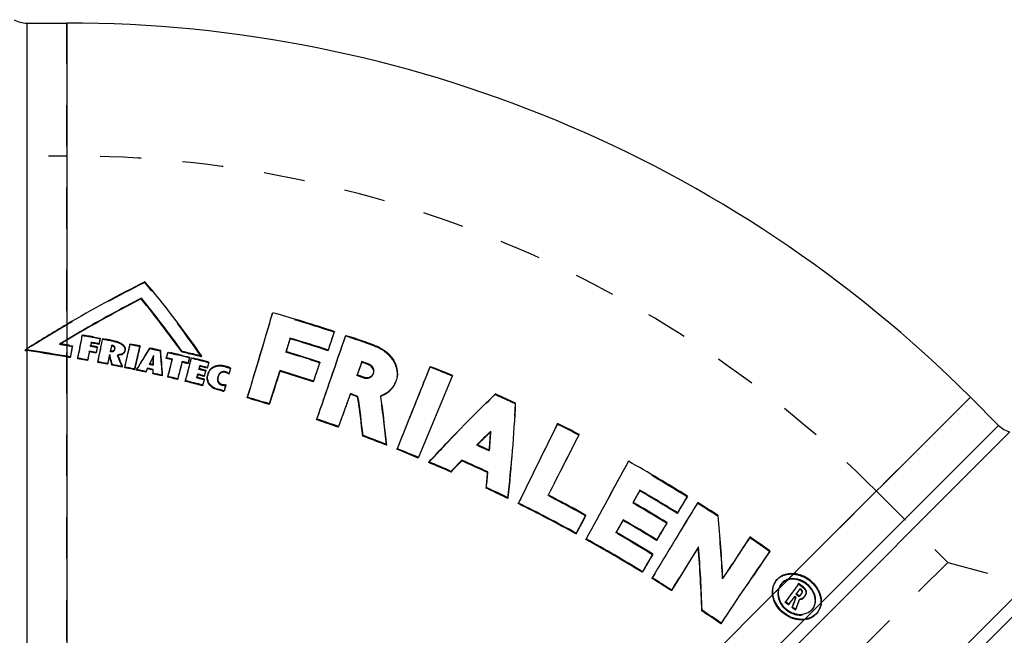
# Model space of a CAD drawing. Header units: millimetres. Extents: x 303 to 692, y 341 to 659.
# Tile 4 of 5: x 439 to 595, y 549 to 646. Entities that reach past the tile are written whole.
import ezdxf

# ---------------------------------------------------------------- set-up
doc = ezdxf.new("R2010")
doc.units = ezdxf.units.MM
doc.header["$LTSCALE"] = 65.185185
doc.linetypes.add('HIDDEN', pattern=[0.2, 0.1, -0.1])
doc.layers.add('KOERPER', color=7, linetype='CONTINUOUS')
doc.layers.add('KONST.EL_MIT_GEO', color=7, linetype='CONTINUOUS')

msp = doc.modelspace()

# ---------------------------------------------------------------- linework, layer by layer
at = {"layer": 'KOERPER', "color": 7, "linetype": 'Continuous'}
for p, q in [((440.25, 645.6), (446.56, 645.6)), ((589.4, 586.44), (593.86, 581.98))]:
    msp.add_line(p, q, dxfattribs=at)
at = {"layer": 'KOERPER', "color": 8, "linetype": 'HIDDEN'}
for p, q in [((446.56, 443.6), (446.56, 645.6)), ((430.62, 624.6), (446.56, 624.6)), ((446.56, 443.6), (589.4, 586.44)), ((574.55, 571.59), (585.82, 560.32))]:
    msp.add_line(p, q, dxfattribs=at)
at = {"layer": 'KOERPER', "color": 7, "linetype": 'Continuous'}
msp.add_arc((446.56, 443.6), 202, 45, 90, dxfattribs=at)
at = {"layer": 'KOERPER', "color": 8, "linetype": 'HIDDEN'}
msp.add_arc((446.56, 443.6), 181, 45, 90, dxfattribs=at)
at = {"layer": 'KONST.EL_MIT_GEO', "color": 7, "linetype": 'Continuous'}
for p, q in [((440.25, 645.6), (440.25, 594.11)), ((440.25, 645.6), (446.56, 645.6)), ((446.56, 645.6), (446.56, 595.52)), ((458.32, 601.99), (458.36, 602.09)), ((479.09, 599.7), (479.14, 599.8)), ((448.74, 596.81), (448.67, 596.77)), ((448.78, 596.76), (448.7, 596.71)), ((449.02, 596.17), (449.06, 596.28)), ((449.06, 596.28), (449.37, 596.22)), ((490.62, 596.12), (490.66, 596.22)), ((490.66, 596.22), (491.17, 596.05)), ((446.44, 594.72), (446.56, 594.71)), ((446.56, 595.45), (446.56, 592.92)), ((447.07, 594.62), (447.47, 594.55)), ((450.36, 594.65), (450.34, 594.59)), ((450.34, 594.59), (450.46, 594.57)), ((450.45, 595.12), (450.36, 594.65)), ((450.54, 594.99), (450.41, 595.02)), ((450.59, 595.09), (450.45, 595.12)), ((450.81, 594.94), (450.54, 594.99)), ((451.22, 594.87), (450.81, 594.94)), ((450.92, 595.95), (451.23, 595.89)), ((451.62, 594.79), (451.22, 594.87)), ((451.23, 595.89), (451.85, 595.78)), ((451.53, 594.92), (451.39, 594.95)), ((451.66, 594.9), (451.53, 594.92)), ((451.62, 594.79), (451.66, 594.9)), ((451.68, 594.99), (451.66, 594.9)), ((451.7, 595.09), (451.68, 594.99)), ((451.72, 595.19), (451.7, 595.09)), ((451.85, 595.78), (451.72, 595.19)), ((452.01, 594.49), (452.18, 595.3)), ((452.18, 595.3), (452.26, 595.7)), ((452.22, 595.6), (452.26, 595.7)), ((452.26, 595.7), (452.66, 595.63)), ((453.67, 594.65), (453.59, 594.26)), ((453.73, 594.64), (453.67, 594.65)), ((453.69, 594.54), (453.73, 594.64)), ((456.55, 594.76), (456.59, 594.86)), ((456.59, 594.86), (456.94, 594.79)), ((488.2, 594.88), (487.87, 593.89)), ((439.99, 593.84), (440.03, 593.95)), ((440.95, 593.81), (440.25, 593.91)), ((440.25, 593.8), (440.25, 443.6)), ((440.96, 593.7), (440.25, 593.8)), ((450.17, 593.73), (450.01, 592.96)), ((451.19, 593.43), (451.23, 593.53)), ((451.39, 594.3), (451.23, 593.53)), ((451.29, 594.42), (451.41, 594.4)), ((451.41, 594.4), (451.39, 594.3)), ((451.76, 593.27), (451.79, 593.42)), ((451.79, 593.42), (451.93, 594.09)), ((451.93, 594.09), (451.97, 594.28)), ((451.97, 594.28), (452.01, 594.49)), ((453.35, 593.17), (453.25, 592.7)), ((453.5, 593.88), (453.48, 593.78)), ((453.52, 593.97), (453.5, 593.88)), ((453.55, 594.07), (453.52, 593.97)), ((453.57, 594.17), (453.55, 594.07)), ((453.59, 594.26), (453.57, 594.17)), ((454.07, 594.35), (454.12, 594.45)), ((454.14, 594), (454.18, 594.1)), ((455.38, 593.25), (455.42, 593.35)), ((455.7, 593.61), (455.74, 593.71)), ((456.28, 593.48), (456.31, 593.59)), ((456.31, 593.59), (456.32, 593.65)), ((456.32, 593.65), (456.34, 593.73)), ((460.25, 592.9), (460.29, 593)), ((462.35, 592.64), (462.57, 593.56)), ((462.53, 593.46), (462.57, 593.56)), ((462.57, 593.56), (462.95, 593.48)), ((464.74, 593.59), (464.78, 593.69)), ((465.08, 593.51), (464.74, 593.59)), ((465.13, 593.61), (464.78, 593.69)), ((464.83, 593.04), (465.21, 592.95)), ((466.4, 593.19), (466.08, 593.26)), ((466.52, 593.27), (466.17, 593.35)), ((466.82, 593.08), (466.4, 593.19)), ((467.91, 592.92), (467.56, 593.01)), ((481.44, 594.38), (481.22, 593.67)), ((487.83, 593.79), (487.87, 593.89)), ((446.56, 592.81), (446.56, 443.6)), ((447.1, 592.72), (447.14, 592.82)), ((448.3, 592.51), (448.34, 592.61)), ((449.84, 592.24), (449.5, 592.3)), ((449.84, 592.24), (449.89, 592.34)), ((450.01, 592.96), (449.89, 592.34)), ((451.46, 591.94), (451.5, 592.04)), ((453, 591.64), (452.66, 591.71)), ((453, 591.64), (453.04, 591.75)), ((453.08, 591.9), (453.04, 591.75)), ((453.25, 592.7), (453.08, 591.9)), ((453.61, 591.86), (453.53, 592.2)), ((453.7, 591.51), (453.61, 591.86)), ((453.7, 591.51), (453.74, 591.61)), ((454.24, 591.4), (453.7, 591.51)), ((455.77, 591.2), (455.86, 591.61)), ((460.21, 591.6), (460.28, 591.58)), ((462.3, 592.54), (462.35, 592.64)), ((463.22, 592.33), (463.26, 592.43)), ((464.81, 592.07), (464.65, 591.46)), ((465.17, 591.87), (464.77, 591.97)), ((465.21, 592.95), (465.59, 592.85)), ((465.59, 592.85), (465.96, 592.76)), ((465.68, 591.74), (465.72, 591.85)), ((465.75, 591.95), (465.72, 591.85)), ((465.78, 592.05), (465.75, 591.95)), ((465.96, 592.76), (465.78, 592.05)), ((465.98, 591.48), (466.19, 592.28)), ((466.19, 592.28), (466.3, 592.68)), ((466.28, 592.63), (466.3, 592.68)), ((466.3, 592.68), (466.6, 592.61)), ((467.61, 591.42), (467.49, 590.96)), ((467.87, 592.82), (467.52, 592.91)), ((467.74, 591.39), (467.61, 591.42)), ((467.87, 592.82), (467.91, 592.92)), ((469.04, 591.99), (468.8, 591.12)), ((493.22, 592.07), (492.89, 591.15)), ((494.16, 591.62), (494.2, 591.72)), ((455.33, 591.18), (455.38, 591.28)), ((455.73, 591.1), (455.77, 591.2)), ((457.09, 590.81), (456.92, 590.85)), ((457.27, 590.78), (457.09, 590.81)), ((457.31, 590.88), (457.14, 590.92)), ((457.27, 590.78), (457.31, 590.88)), ((457.55, 590.72), (457.59, 590.82)), ((457.59, 590.82), (457.82, 591.2)), ((458.88, 590.43), (458.55, 590.5)), ((459.09, 590.49), (458.59, 590.6)), ((459.05, 590.39), (458.88, 590.43)), ((459.29, 590.91), (459.05, 590.39)), ((459.05, 590.39), (459.09, 590.49)), ((459.34, 591.01), (459.09, 590.49)), ((459.29, 590.91), (459.34, 591.01)), ((460.19, 590.14), (460.23, 590.24)), ((460.2, 590.71), (460.24, 590.81)), ((461.68, 589.8), (461.72, 589.9)), ((467.26, 590.1), (467.12, 589.6)), ((467.34, 589.97), (467.22, 590)), ((467.38, 590.08), (467.26, 590.1)), ((467.7, 591.29), (467.57, 591.32)), ((467.97, 591.22), (467.7, 591.29)), ((468.36, 591.12), (467.97, 591.22)), ((468.35, 589.93), (468.32, 589.83)), ((468.4, 590.12), (468.35, 589.93)), ((468.76, 591.02), (468.36, 591.12)), ((468.8, 591.12), (468.4, 591.22)), ((468.45, 590.31), (468.4, 590.12)), ((468.44, 590.72), (468.56, 590.69)), ((468.5, 590.5), (468.45, 590.31)), ((468.53, 590.59), (468.5, 590.5)), ((468.56, 590.69), (468.53, 590.59)), ((468.76, 591.02), (468.8, 591.12)), ((468.85, 590.02), (468.89, 590.12)), ((468.98, 590.37), (468.94, 590.27)), ((470.89, 590.27), (470.93, 590.37)), ((471.66, 590.34), (471.7, 590.44)), ((471.92, 590.24), (471.96, 590.34)), ((472.18, 590.08), (472.22, 590.18)), ((472.25, 590.26), (472.22, 590.18)), ((472.39, 590.76), (472.25, 590.26)), ((472.47, 591.05), (472.39, 590.76)), ((480.27, 590.65), (479.91, 589.49)), ((485.9, 589.99), (485.57, 588.98)), ((492.89, 591.15), (492.47, 589.98)), ((507.56, 589.87), (502.13, 576.82)), ((503.99, 591.21), (504.03, 591.31)), ((504.03, 591.31), (504.42, 591.15)), ((462.53, 589.6), (462.57, 589.7)), ((464.06, 589.24), (463.55, 589.36)), ((464.06, 589.24), (464.11, 589.34)), ((465.3, 588.94), (465.34, 589.04)), ((468, 588.26), (467.7, 588.33)), ((468, 588.26), (468.04, 588.36)), ((468.22, 588.99), (468.04, 588.36)), ((468.19, 589.33), (468.3, 589.3)), ((468.24, 589.09), (468.22, 588.99)), ((468.27, 589.2), (468.24, 589.09)), ((468.3, 589.3), (468.27, 589.2)), ((468.28, 589.73), (468.32, 589.83)), ((468.8, 589.11), (468.84, 589.21)), ((469.18, 588.34), (469.22, 588.44)), ((471.72, 588.43), (471.57, 587.92)), ((485.52, 588.88), (485.57, 588.98)), ((498.51, 588.73), (498.55, 588.83)), ((469.78, 587.83), (469.82, 587.93)), ((469.91, 587.76), (469.78, 587.83)), ((469.95, 587.86), (469.82, 587.93)), ((469.91, 587.76), (469.95, 587.86)), ((471.04, 587.45), (470.9, 587.49)), ((471.22, 587.52), (470.94, 587.59)), ((471.18, 587.42), (471.04, 587.45)), ((471.18, 587.42), (471.22, 587.52)), ((471.42, 587.41), (471.46, 587.51)), ((471.57, 587.92), (471.46, 587.51)), ((491.4, 586.99), (491.19, 586.42)), ((475.09, 586.32), (475.13, 586.42)), ((478.57, 585.28), (478.19, 585.4)), ((478.57, 585.28), (478.61, 585.38)), ((478.99, 586.57), (478.61, 585.38)), ((492.54, 586.47), (492.59, 586.57)), ((496.21, 586.65), (496.22, 586.55)), ((589.4, 586.44), (560.61, 557.65)), ((589.4, 586.44), (593.86, 581.98)), ((486.05, 582.88), (486.09, 582.98)), ((489.94, 582.96), (489.52, 581.79)), ((452.06, 437.35), (595.65, 580.94)), ((489.48, 581.69), (489.1, 581.82)), ((489.48, 581.69), (489.52, 581.79)), ((513.54, 580.98), (513.58, 581.08)), ((527.5, 580.44), (527.54, 580.55)), ((565.24, 553.36), (593.86, 581.98)), ((493.35, 580.28), (493.4, 580.38)), ((497.09, 578.85), (497.13, 578.95)), ((498.77, 578.19), (498.81, 578.29)), ((502.13, 576.82), (501.76, 576.97)), ((503.8, 576.12), (503.84, 576.22)), ((508.99, 576.38), (509.03, 576.48)), ((616.76, 575.28), (457.72, 416.24)), ((507.29, 574.6), (507.33, 574.7)), ((513.08, 574.51), (513.12, 574.61)), ((618.56, 574.25), (458.75, 414.44)), ((512.87, 572.06), (512.91, 572.16)), ((537.11, 571.63), (537.15, 571.73)), ((516.31, 570.41), (515.93, 570.59)), ((516.31, 570.41), (516.35, 570.51)), ((517.93, 569.61), (517.97, 569.71)), ((544.63, 570.69), (544.68, 570.79)), ((543.05, 568.06), (543.1, 568.17)), ((528.57, 567.7), (528.61, 567.8)), ((534.47, 566.96), (534.52, 567.06)), ((541.39, 566.5), (541.43, 566.61)), ((527.04, 564.84), (527.08, 564.94)), ((528.62, 563.96), (528.67, 564.06)), ((539.78, 563.8), (539.82, 563.9)), ((546.38, 562.69), (546.43, 562.79)), ((557.67, 562.03), (557.71, 562.14)), ((539.15, 561.53), (539.2, 561.63)), ((537.51, 558.75), (537.55, 558.85)), ((539.06, 557.79), (539.1, 557.89)), ((560.48, 557.52), (559.25, 556.28)), ((542.13, 555.84), (542.18, 555.94)), ((559.11, 556.15), (558.19, 555.23)), ((558.38, 556.89), (558.34, 556.78)), ((559.39, 556.73), (559.43, 556.84)), ((562.42, 556.07), (562.47, 556.17)), ((562.68, 555.88), (562.42, 556.07)), ((562.72, 555.98), (562.47, 556.17)), ((562.68, 555.88), (562.72, 555.98)), ((558.14, 555.18), (446.56, 443.6)), ((560.13, 553.96), (560.18, 554.07)), ((560.68, 553.69), (560.18, 554.07)), ((561.53, 554.83), (561.58, 554.94)), ((561.79, 554.64), (561.53, 554.83)), ((561.83, 554.75), (561.58, 554.94)), ((561.79, 554.64), (561.83, 554.75)), ((562.13, 555.16), (561.88, 555.35)), ((562.79, 555.48), (562.83, 555.59)), ((563, 554.69), (563.04, 554.8)), ((563.3, 555.1), (563.34, 555.2)), ((563.36, 555.22), (563.41, 555.33)), ((546.94, 552.67), (546.99, 552.77)), ((560.64, 553.59), (560.13, 553.96)), ((560.64, 553.59), (560.68, 553.69)), ((561.23, 553.15), (561.27, 553.25)), ((561.29, 553.11), (561.23, 553.15)), ((561.27, 553.25), (561.33, 553.42)), ((561.75, 552.76), (561.79, 552.87)), ((563.22, 551.33), (565.24, 553.36)), ((565.57, 552.95), (565.61, 553.06)), ((451.02, 439.14), (563.1, 551.22)), ((565.24, 552.39), (565.29, 552.49)), ((549.95, 550.6), (550, 550.7))]:
    msp.add_line(p, q, dxfattribs=at)
at = {"layer": 'KONST.EL_MIT_GEO', "color": 8, "linetype": 'HIDDEN'}
for p, q in [((430.62, 624.6), (446.56, 624.6)), ((458.88, 604.59), (458.92, 604.69)), ((488.81, 596.72), (488.86, 596.82)), ((445.45, 594.78), (445.49, 594.88)), ((445.53, 594.82), (445.45, 594.78)), ((445.59, 594.86), (445.53, 594.82)), ((447.43, 594.45), (447.47, 594.55)), ((450.41, 595.02), (450.3, 594.49)), ((450.3, 594.49), (450.34, 594.59)), ((450.41, 595.02), (450.45, 595.12)), ((451.8, 595.68), (451.62, 594.79)), ((451.8, 595.68), (451.85, 595.78)), ((451.95, 594.28), (452.05, 594.79)), ((452.05, 594.79), (452.14, 595.2)), ((452.14, 595.2), (452.22, 595.6)), ((453.63, 594.55), (453.44, 593.68)), ((453.63, 594.55), (453.67, 594.65)), ((453.69, 594.54), (453.63, 594.55)), ((454.02, 595.26), (454.06, 595.36)), ((455.39, 594.67), (455.44, 594.78)), ((458.11, 594.43), (458.15, 594.53)), ((481.84, 595.68), (481.88, 595.78)), ((495.21, 594.52), (495.26, 594.63)), ((440.25, 593.8), (440.25, 594.11)), ((450.13, 593.62), (450.17, 593.73)), ((451.36, 594.29), (451.19, 593.43)), ((451.36, 594.29), (451.41, 594.4)), ((451.71, 593.17), (451.74, 593.32)), ((451.74, 593.32), (451.77, 593.42)), ((451.77, 593.42), (451.88, 593.98)), ((451.88, 593.98), (451.95, 594.28)), ((453.31, 593.07), (453.35, 593.17)), ((453.35, 592.89), (453.31, 593.07)), ((453.44, 593.68), (453.48, 593.78)), ((453.93, 593.7), (453.97, 593.8)), ((454.11, 593.9), (454.15, 594)), ((454.6, 593.03), (454.64, 593.13)), ((455.74, 593.75), (455.78, 593.85)), ((456.28, 593.55), (456.32, 593.73)), ((459.62, 594.11), (459.66, 594.21)), ((461.37, 593.73), (461.41, 593.83)), ((462.3, 592.54), (462.53, 593.46)), ((481.18, 593.57), (481.22, 593.67)), ((455.73, 591.1), (455.82, 591.51)), ((455.82, 591.51), (455.91, 591.92)), ((459.62, 591.62), (459.66, 591.72)), ((459.67, 591.72), (459.62, 591.62)), ((460.23, 591.48), (460.24, 591.59)), ((460.23, 591.48), (460.28, 591.58)), ((464.77, 591.97), (464.81, 592.07)), ((465.92, 592.66), (465.68, 591.74)), ((465.92, 592.66), (465.96, 592.76)), ((466.04, 591.78), (466.15, 592.18)), ((466.15, 592.18), (466.25, 592.58)), ((466.25, 592.58), (466.28, 592.63)), ((467.57, 591.32), (467.61, 591.42)), ((468.99, 591.89), (468.76, 591.02)), ((468.99, 591.89), (469.04, 591.99)), ((486.53, 591.88), (486.57, 591.99)), ((493.18, 591.97), (493.22, 592.07)), ((467.22, 590), (467.08, 589.5)), ((467.22, 590), (467.26, 590.1)), ((467.57, 591.32), (467.45, 590.86)), ((467.45, 590.86), (467.49, 590.96)), ((468.51, 590.59), (468.28, 589.73)), ((468.51, 590.59), (468.56, 590.69)), ((469.83, 591.2), (469.87, 591.3)), ((470.56, 589.89), (470.51, 589.79)), ((471.55, 591.3), (471.59, 591.4)), ((472, 591.14), (472.05, 591.24)), ((472.43, 590.95), (472.18, 590.08)), ((472.43, 590.95), (472.47, 591.05)), ((480.23, 590.55), (480.27, 590.65)), ((492.43, 589.88), (492.47, 589.98)), ((495.02, 590.11), (495.06, 590.21)), ((467.08, 589.5), (467.12, 589.6)), ((468.26, 589.2), (468, 588.26)), ((468.26, 589.2), (468.3, 589.3)), ((470.44, 589.59), (470.48, 589.69)), ((470.47, 588.8), (470.51, 588.9)), ((471.06, 588.37), (471.1, 588.47)), ((471.37, 588.32), (471.41, 588.42)), ((471.68, 588.33), (471.42, 587.41)), ((471.68, 588.33), (471.72, 588.43)), ((493.4, 589.53), (493.44, 589.63)), ((491.36, 586.89), (491.4, 586.99)), ((514.27, 586.85), (514.31, 586.95)), ((496.17, 586.55), (496.21, 586.65)), ((517.47, 585.38), (517.51, 585.49)), ((524.1, 582.18), (524.15, 582.28)), ((511.39, 578.84), (511.43, 578.94)), ((511.46, 578.91), (511.39, 578.84)), ((513.35, 577.94), (513.35, 578.06)), ((513.35, 577.94), (513.39, 578.04)), ((535.32, 576.2), (535.36, 576.31)), ((574.55, 571.59), (585.82, 560.32)), ((522.63, 570.87), (522.67, 570.97)), ((522.68, 570.96), (522.63, 570.87)), ((536.03, 569.71), (536.07, 569.81)), ((536.08, 569.81), (536.03, 569.71)), ((544.63, 570.69), (544.46, 570.4)), ((546.25, 569.67), (546.3, 569.78)), ((528.57, 567.7), (528.4, 567.38)), ((549.48, 567.6), (549.52, 567.71)), ((533.36, 564.99), (533.41, 565.09)), ((533.42, 565.08), (533.36, 564.99)), ((541.39, 566.5), (541.21, 566.21)), ((554.52, 564.23), (554.56, 564.33)), ((585.82, 560.32), (472.68, 447.18)), ((539.15, 561.53), (538.97, 561.22)), ((585.82, 560.32), (607.26, 554.57)), ((550.22, 557.72), (550.27, 557.82)), ((558.62, 557.3), (558.66, 557.4)), ((563.72, 557.6), (563.77, 557.71)), ((564, 557.4), (564.05, 557.5)), ((559.25, 556.28), (559.11, 556.15)), ((559.15, 556.3), (559.2, 556.4)), ((562.21, 556.86), (562.25, 556.96)), ((562.98, 556.29), (562.21, 556.86)), ((562.98, 556.29), (563.02, 556.39)), ((561.6, 554.15), (561.79, 554.64)), ((561.83, 555.25), (561.88, 555.35)), ((562.09, 555.06), (561.83, 555.25)), ((562.09, 555.06), (562.13, 555.16)), ((562.37, 554.42), (562.41, 554.53)), ((562.49, 555.07), (562.53, 555.18)), ((561.23, 553.15), (561.29, 553.32)), ((565.24, 553.36), (563.1, 551.22)), ((564.47, 552.94), (564.52, 553.05)), ((564.72, 553.37), (564.76, 553.47))]:
    msp.add_line(p, q, dxfattribs=at)
at = {"layer": 'KONST.EL_MIT_GEO', "color": 7, "linetype": 'Continuous'}
for centre, radius, start, end in [((440.25, 649.6), 4, 240, 270), ((552.75, 418.18), 208.78, 116.705, 120.5706), ((339.86, 504.46), 155.64, 34.9072, 40.0918), ((553.54, 417.26), 207.9, 117.2464, 120.2703), ((553.38, 417.34), 207.68, 117.2409, 120.2433), ((336.5, 502.26), 157.44, 35.4564, 39.3044), ((336.31, 502.23), 157.7, 35.4479, 39.2899), ((-1497.22, 1183.42), 2060.71, 343.15679, 343.54507), ((-1504.71, 1185.82), 2068.59, 343.15619, 343.54307), ((408.23, 351.15), 258.56, 71.8312, 74.0839), ((569.18, 390.26), 241.18, 120.5595, 122.3044), ((556.71, 411.72), 214.28, 120.2779, 120.9319), ((556.55, 411.79), 214.08, 120.2511, 120.9162), ((-622.76, 804.94), 1091.94, 348.7875, 348.98339), ((406.08, 347.08), 252.88, 79.7871, 80.1434), ((-2825.42, 1732.61), 3505.39, 340.85313, 341.08205), ((-2837.79, 1737.04), 3518.54, 340.85282, 341.08093), ((571.34, 387.29), 242.76, 121.0624, 121.2258), ((389.06, 245.66), 353.75, 80.6647, 80.8206), ((571.22, 387.29), 242.63, 121.0519, 121.1827), ((571.37, 387.04), 242.92, 120.9156, 121.0519), ((571.51, 387.02), 243.07, 120.9314, 121.0624), ((405.63, 346.22), 251.83, 80.5287, 80.6451), ((405.69, 346.1), 252.47, 79.5944, 79.7848), ((405.83, 346.42), 252.67, 79.61, 79.7964), ((406.02, 346.74), 253.22, 79.0622, 79.3852), ((405.93, 346.32), 253.65, 78.1195, 78.3996), ((407.37, 349.05), 257.63, 71.8007, 73.1978), ((407.37, 349.04), 257.75, 71.7989, 73.1955), ((408.12, 350.82), 258.91, 70.3339, 71.2902), ((442, 605.58), 11.91, 260.2647, 261.5531), ((425.77, 616.98), 27.09, 301.7717, 302.4303), ((441.87, 604.78), 10.99, 260.383, 261.533), ((388.82, 247.28), 350.43, 80.5165, 81.4453), ((388.79, 247.18), 350.42, 80.5112, 81.4394), ((405.46, 345.6), 252.01, 79.6554, 79.7912), ((405.46, 345.57), 252.15, 79.5424, 79.7868), ((274.25, 547.58), 184.81, 13.9483, 14.2802), ((302.88, 531.84), 163.67, 21.7595, 21.9912), ((454.69, 594.43), 1.37, 289.9817, 293.5855), ((454.86, 594.25), 1.06, 297.574, 302.0304), ((454.89, 594.03), 0.925, 302.0537, 306.615), ((454.93, 594.14), 0.925, 302.0563, 306.6178), ((454.93, 593.98), 0.861, 306.6101, 311.3735), ((777.49, 397.87), 373.59, 148.2947, 148.6995), ((405.87, 346.04), 253.94, 77.3668, 77.7711), ((979.65, 338.79), 578.24, 153.91926, 154.06103), ((154.12, 595.59), 306.19, 359.2504, 359.5164), ((222.58, 573.15), 239.72, 4.0069, 4.9477), ((405.82, 345.79), 254.19, 76.8369, 77.0112), ((405.8, 345.71), 254.28, 76.5753, 76.8369), ((405.93, 345.99), 254.48, 76.3281, 76.5596), ((405.94, 345.99), 254.59, 76.3147, 76.5564), ((405.91, 345.88), 254.71, 75.9924, 76.2342), ((405.9, 345.86), 254.62, 75.9954, 76.1567), ((334.14, 500.3), 162.7, 34.6998, 34.9558), ((406.77, 347.61), 257.07, 71.915, 73.1654), ((405.17, 345.13), 251.22, 80.3825, 80.5154), ((405.16, 345.14), 251.1, 80.387, 80.5102), ((405.12, 344.9), 251.35, 79.8302, 80.109), ((405.12, 344.87), 251.48, 79.7464, 80.1047), ((405.05, 344.54), 251.72, 79.0988, 79.3775), ((405.06, 344.51), 251.85, 79.0153, 79.3736), ((274.56, 547.55), 184.45, 14.0099, 14.2316), ((272.57, 547.16), 186.55, 13.7836, 13.9485), ((405.01, 344.26), 252.1, 78.4751, 78.8538), ((301.5, 531.29), 165.15, 21.2986, 21.7592), ((784.26, 393.76), 381.5, 148.6986, 148.8322), ((405.24, 344.54), 253.1, 77.4561, 77.5822), ((405.57, 345.22), 253.74, 76.8679, 77.0804), ((405.57, 345.23), 253.85, 76.8647, 77.0771), ((405.52, 345.01), 254.07, 76.2939, 76.506), ((405.51, 344.99), 253.99, 76.2969, 76.4148), ((405.74, 345.46), 254.53, 75.883, 76.1656), ((405.71, 345.36), 254.63, 75.6003, 75.883), ((407.26, 348.74), 257.96, 70.3138, 70.5453), ((407.26, 348.74), 258.06, 70.3127, 70.544), ((405, 344.23), 252.03, 78.4787, 78.7313), ((404.96, 344.07), 252.2, 78.1096, 78.3875), ((404.97, 344.06), 252.31, 78.0665, 78.384), ((404.92, 343.88), 252.38, 77.7325, 77.9645), ((404.93, 343.89), 252.48, 77.7292, 77.9612), ((405.03, 344.07), 252.74, 77.3917, 77.6025), ((405.04, 344.07), 252.84, 77.3885, 77.5993), ((404.87, 343.62), 252.65, 77.1591, 77.3516), ((404.86, 343.6), 252.78, 77.002, 77.3485), ((404.85, 343.55), 252.73, 77.005, 77.1591), ((405.11, 343.93), 253.89, 75.5843, 75.8045), ((405.35, 344.5), 254.17, 75.6286, 75.8493), ((405.48, 344.8), 254.33, 75.6749, 75.8281), ((471.13, 589.48), 2.32, 169.3095, 171.9104), ((471.33, 589.44), 2.53, 166.8767, 169.3086), ((471.57, 589.38), 2.78, 164.6178, 166.8761), ((470.76, 589.64), 1.92, 154.405, 157.5193), ((470.64, 589.7), 1.79, 148.7894, 154.4287), ((470.56, 589.74), 1.7, 142.9731, 148.752), ((470.54, 589.76), 1.68, 137.1739, 142.971), ((472.13, 589.24), 1.7, 157.5605, 161.4642), ((471.04, 588.44), 2, 55.1065, 63.8456), ((471.08, 588.54), 2, 55.1012, 63.8414), ((470.31, 586.88), 4.69, 67.026, 68.3257), ((470.4, 587.08), 4.47, 62.4193, 67.0616), ((405.91, 345.55), 256.02, 71.8834, 73.125), ((405.92, 345.56), 256.11, 71.8819, 73.123), ((406.66, 347.29), 257.41, 70.2978, 70.5279), ((408.05, 350.63), 259.11, 67.4174, 68.1654), ((404.81, 343.38), 252.9, 76.5684, 76.8061), ((404.81, 343.37), 253.02, 76.4467, 76.8032), ((404.73, 343.06), 253.23, 75.6014, 76.162), ((404.74, 343.06), 253.33, 75.5288, 76.1594), ((404.98, 343.61), 253.72, 75.5726, 75.8218), ((471.65, 589.29), 1.22, 174.2447, 178.5084), ((472.42, 589.15), 2.01, 161.4523, 164.3405), ((471.54, 589.75), 1.34, 273.5548, 277.889), ((493.97, 591.11), 1.56, 250.3599, 264.8898), ((404.64, 342.72), 253.58, 74.8543, 75.0848), ((404.65, 342.74), 253.66, 74.8522, 75.0825), ((471.33, 590.42), 3.01, 267.0558, 271.6012), ((471.37, 590.52), 3.01, 267.0552, 271.6012), ((405.8, 345.2), 256.39, 70.2241, 70.5062), ((405.8, 345.22), 256.48, 70.2232, 70.5052), ((408.09, 350.7), 259.03, 65.0106, 65.789), ((404.51, 342.25), 254.07, 73.1429, 73.8704), ((404.52, 342.26), 254.17, 73.0503, 73.8685), ((284.37, 556.08), 210.38, 6.6041, 8.3045), ((284.11, 556.16), 210.69, 6.6017, 8.2998), ((288.85, 557.97), 209.33, 5.9904, 7.8472), ((244.84, 599.18), 273.02, 353.9728, 357.1257), ((404.32, 341.64), 254.71, 70.5575, 71.2822), ((404.33, 341.67), 254.79, 70.466, 71.2812), ((3516.41, -894.9), 3337.02, 153.72603, 153.96651), ((408.22, 350.98), 258.72, 62.5363, 63.38), ((689.96, 402.21), 251.2, 134.597, 135.2904), ((240.31, 597.28), 273.76, 355.9707, 356.6084), ((243.08, 596.99), 270.94, 356.257, 356.6135), ((2811.82, -586.26), 2565.03, 152.94208, 153.18208), ((596.69, 584.81), 4, 225, 255), ((404.24, 341.42), 254.94, 68.9405, 69.5395), ((404.25, 341.44), 255.03, 68.6407, 69.5389), ((404.22, 341.39), 254.98, 68.6411, 68.9406), ((279.53, 556.94), 218.71, 5.7772, 6.0061), ((404.21, 341.35), 255.02, 67.5106, 68.234), ((404.22, 341.38), 255.09, 67.4202, 68.2338), ((405.77, 345.12), 256.58, 65.4155, 65.6821), ((405.78, 345.14), 256.56, 65.2022, 65.4155), ((404.22, 341.36), 255, 66.1573, 67.0132), ((404.23, 341.4), 255.07, 66.1577, 67.0133), ((704.1, 388.22), 271.06, 136.0381, 136.5575), ((704.43, 388.06), 271.45, 136.0406, 136.5593), ((404.89, 342.98), 255.56, 64.9529, 65.9614), ((404.9, 343.01), 255.64, 64.9537, 65.9619), ((2251.95, -370.07), 1960.17, 151.13144, 151.53952), ((408.62, 351.71), 257.89, 58.1588, 60.5639), ((219.21, 598.77), 294.87, 354.8035, 355.2819), ((218.88, 598.91), 295.24, 354.802, 355.2799), ((404.31, 341.58), 254.76, 64.0175, 64.7794), ((404.33, 341.62), 254.83, 63.9232, 64.7801), ((407.87, 349.82), 256.72, 58.2245, 59.7712), ((407.86, 349.81), 256.84, 58.2285, 59.7745), ((404.52, 341.99), 254.41, 61.2008, 63.5158), ((405.37, 344.06), 255.43, 62.4942, 62.6622), ((405.45, 344.22), 255.25, 61.152, 62.4944), ((407.17, 348.2), 256.37, 59.6597, 59.8151), ((1712.32, -144.76), 1367.54, 148.50006, 149.08216), ((1599.53, -66.14), 1232.23, 148.87614, 149.01866), ((409, 352.32), 257.18, 56.8791, 57.7323), ((404.51, 341.97), 254.33, 61.199, 63.5147), ((407.27, 348.39), 256.16, 58.4174, 59.6598), ((406.43, 346.35), 255.08, 58.4816, 59.8698), ((406.43, 346.35), 255.18, 58.485, 59.8726), ((1767.79, -163.23), 1427.1, 149.24222, 149.36869), ((340.34, 546.96), 210.2, 2.9614, 5.6647), ((405.75, 344.75), 254.65, 59.744, 59.9129), ((404.94, 342.74), 253.44, 58.4609, 60.7893), ((404.94, 342.76), 253.53, 58.4636, 60.7912), ((405.88, 344.97), 254.39, 58.3944, 59.7442), ((1399.03, 3.44), 1013.77, 146.40781, 146.84882), ((409.5, 353.07), 256.27, 54.6672, 55.5261), ((1629.52, -114.81), 1277.57, 147.97398, 148.33534), ((1633.8, -117.3), 1282.54, 147.9766, 148.33663), ((324.08, 545.25), 222.99, 1.9051, 4.4841), ((323.9, 545.36), 223.21, 1.9029, 4.4797), ((1349.76, 19.64), 960.03, 145.59174, 146.41509), ((1883.29, -235.52), 1562.7, 149.32894, 149.44738), ((81.75, -167.18), 857.16, 57.51299, 57.75645), ((81.04, -168.35), 858.62, 57.51631, 57.75936), ((560.94, 555.83), 2.77, 150.4515, 157.5285), ((560.82, 555.89), 2.63, 145.0843, 150.4338), ((561.12, 554.75), 3.85, 83.8767, 85.3003), ((561.12, 553.88), 3.79, 67.046, 73.9788), ((561.14, 553.91), 3.86, 66.2032, 69.5592), ((560.85, 553.55), 5.08, 55.0257, 70.3063), ((561.08, 553.76), 3.91, 56.8119, 67.0564), ((561.12, 553.87), 3.91, 56.1081, 66.1895), ((560.73, 553.37), 5.3, 51.2505, 55.0175), ((561.44, 555.49), 2.43, 164.2406, 169.1622), ((561.39, 555.5), 2.37, 162.1529, 164.2222), ((561.37, 555.51), 2.35, 160.0632, 162.153), ((561.34, 555.52), 2.32, 157.5059, 160.0642), ((561.28, 555.54), 2.25, 144.9226, 157.5272), ((562.3, 555.44), 1.19, 40.8407, 53.1588), ((561.07, 553.74), 3.93, 53.8092, 56.8134), ((561.11, 553.85), 3.93, 42.7474, 56.1052), ((562.44, 555.53), 1.03, 21.8273, 28.5377), ((561.08, 553.76), 3.91, 46.5837, 53.8013), ((561.02, 553.71), 3.99, 40.0017, 46.5761), ((561.07, 553.81), 3.99, 39.5386, 42.7606), ((562.46, 555.37), 0.846, 266.6642, 278.2295), ((562.47, 555.33), 0.8, 278.2849, 283.4685), ((562.47, 555.1), 0.674, 296.7975, 303.3721), ((562.52, 555.19), 0.652, 299.7934, 309.9185), ((562.87, 555.55), 0.582, 323.9212, 330.4057), ((562.84, 555.56), 0.614, 330.4164, 337.4826), ((562.82, 555.57), 0.641, 337.47, 342.5874), ((80.85, -128.62), 825.47, 55.36893, 55.62242), ((80.05, -129.85), 827.04, 55.3732, 55.62621), ((562.63, 555.77), 3.69, 216.9319, 224.1729), ((562.66, 555.8), 3.73, 224.1565, 227.9767), ((562.67, 555.82), 3.75, 227.9805, 241.2957), ((562.63, 555.75), 3.67, 241.3318, 245.7405), ((562.82, 554.28), 2.1, 334.399, 337.5011), ((563.2, 554.05), 2.6, 323.2176, 327.2077), ((563.17, 554.07), 2.64, 327.2387, 337.4921), ((563.12, 554.09), 2.69, 337.5118, 345.9239), ((562.6, 555.67), 3.59, 245.7401, 249.4906), ((562.57, 555.59), 3.5, 249.4912, 253.9763)]:
    msp.add_arc(centre, radius, start, end, dxfattribs=at)
at = {"layer": 'KONST.EL_MIT_GEO', "color": 8, "linetype": 'HIDDEN'}
for centre, radius, start, end in [((552.59, 418.25), 208.57, 116.6985, 120.5541), ((339.86, 504.34), 155.61, 34.6543, 40.1069), ((408.24, 351.16), 258.44, 71.8332, 74.0869), ((569.04, 390.3), 241.01, 120.5429, 122.3003), ((-618.8, 804), 1087.85, 348.78948, 348.98606), ((406.07, 347.06), 252.79, 79.5777, 80.2195), ((408.13, 350.84), 258.78, 70.3352, 71.4115), ((389.04, 245.59), 353.71, 80.6403, 80.8227), ((405.62, 346.21), 251.74, 80.4402, 80.6402), ((406.02, 346.77), 253.08, 79.0665, 79.482), ((405.94, 346.35), 253.52, 78.1233, 78.4837), ((424.51, 618.91), 29.46, 301.697, 302.3036), ((405.69, 346.11), 252.35, 79.5715, 79.8165), ((454.34, 596.11), 3.09, 274.8653, 276.3473), ((302.2, 531.46), 164.36, 21.3046, 21.998), ((-818.18, 887.63), 1309.54, 346.89807, 347.0622), ((780.93, 395.63), 377.67, 148.2956, 148.8987), ((405.87, 346.04), 253.83, 77.3703, 77.7748), ((223.02, 573.07), 239.24, 4.0107, 4.9533), ((405.79, 345.7), 254.17, 76.3165, 77.1017), ((406.77, 347.61), 256.97, 71.9167, 73.1676), ((405.23, 344.53), 253, 77.4436, 77.5856), ((978.84, 339.06), 577.38, 153.91864, 154.04978), ((156.2, 595.45), 304.06, 359.3724, 359.5209), ((405.72, 345.42), 254.47, 75.6031, 76.2393), ((405.34, 344.48), 254.08, 75.6037, 75.8521), ((471.29, 589.34), 2.53, 166.8781, 169.3104), ((471.53, 589.28), 2.78, 164.6189, 166.8776), ((470.96, 589.44), 2.19, 159.735, 164.6817), ((470.81, 589.5), 2.02, 157.5128, 159.6961), ((471.9, 589.22), 1.5, 154.5564, 157.53), ((470.34, 586.94), 4.52, 62.4413, 68.3804), ((-1908.74, 1341.24), 2504.15, 342.42922, 342.5555), ((406.66, 347.28), 257.31, 70.2989, 70.529), ((408.05, 350.63), 259, 67.4174, 68.2592), ((404.97, 343.59), 253.63, 75.5499, 75.8245), ((495.23, 590.09), 3.55, 331.5447, 337.4948), ((408.09, 350.71), 258.91, 65.0095, 65.7883), ((494.49, 590.92), 4.68, 291.0307, 292.0092), ((288.48, 557.81), 209.67, 5.7591, 7.8771), ((245.23, 599.03), 272.58, 353.9738, 357.1312), ((3505.14, -889.54), 3324.53, 153.72485, 153.96618), ((408.22, 350.99), 258.6, 62.534, 63.3781), ((689.48, 402.53), 250.6, 134.5922, 135.2641), ((237.88, 597.33), 276.15, 355.9992, 356.2573), ((2800.34, -580.6), 2552.22, 152.94052, 153.17923), ((405.77, 345.11), 256.48, 65.2015, 65.6815), ((2245.31, -366.62), 1952.69, 151.12931, 151.53887), ((408.63, 351.73), 257.75, 58.1543, 60.5607), ((405.43, 344.18), 255.19, 61.1499, 62.6608), ((407.26, 348.37), 256.07, 58.4137, 59.8122), ((1707.63, -142.11), 1362.14, 148.49678, 149.08105), ((1605.98, -70.22), 1239.85, 148.88931, 149.01535), ((409.01, 352.35), 257.03, 56.8739, 57.7276), ((340.58, 546.86), 209.93, 2.9651, 5.6715), ((405.86, 344.93), 254.32, 58.3913, 59.9106), ((1395.2, 5.75), 1009.28, 146.40327, 146.84609), ((409.53, 353.11), 256.11, 54.6606, 55.5201), ((1346.19, 21.85), 955.8, 145.58669, 146.41343), ((560.68, 553.26), 5.3, 51.2476, 55.0127), ((561.3, 555.41), 2.33, 157.5137, 162.0206), ((561.27, 555.42), 2.29, 156.0073, 157.5053), ((561.22, 555.44), 2.24, 144.9002, 156.0254), ((562.53, 555.03), 0.58, 316.7581, 323.8919), ((562.83, 555.44), 0.582, 323.9155, 330.4081), ((562.8, 555.46), 0.613, 330.4187, 337.4825), ((562.42, 554.25), 2.47, 353.2264, 2.2679), ((562.74, 554.19), 2.13, 337.4976, 339.2622), ((563.16, 553.94), 2.6, 323.214, 327.3602), ((563.12, 553.96), 2.64, 327.3915, 337.4897)]:
    msp.add_arc(centre, radius, start, end, dxfattribs=at)
for centre, major_axis, ratio, start_param, end_param in [((532.47, 500.53), (55.92, 86.9), 0.067193, 0.909522, 0.952446), ((532.89, 500.11), (56.05, 86.77), 0.067877, 7.197711, 7.210016), ((532.89, 500.11), (56.05, 86.77), 0.067877, 7.216152, 7.233076), ((538.48, 494.52), (39.66, 103.17), 0.009004, -0.967509, -0.947876), ((533.3, 499.7), (56.19, 86.63), 0.068561, 0.916461, 0.922618), ((533.72, 499.28), (56.32, 86.5), 0.069246, 7.198516, 7.204677)]:
    msp.add_ellipse(centre, major_axis=major_axis, ratio=ratio, start_param=start_param, end_param=end_param, dxfattribs=at)
at = {"layer": 'KONST.EL_MIT_GEO', "color": 7, "linetype": 'Continuous'}
for centre, major_axis, ratio, start_param, end_param in [((532.47, 500.53), (56.09, 87.16), 0.067193, 7.193642, 7.236429), ((532.89, 500.11), (56.22, 87.02), 0.067877, 7.19863, 7.210895), ((405.78, 627.22), (476.32, -342), 0.06086, 7.561566, 7.563271), ((532.89, 500.11), (56.22, 87.02), 0.067877, 7.217011, 7.235295), ((538.48, 494.52), (39.78, 103.48), 0.009004, -0.968317, -0.948747), ((533.3, 499.7), (56.35, 86.89), 0.068561, 7.200559, 7.206696), ((533.72, 499.28), (56.49, 86.76), 0.069246, 7.199432, 7.205573), ((532.89, 500.11), (56.05, 86.77), 0.067877, 0.94989, 0.951309)]:
    msp.add_ellipse(centre, major_axis=major_axis, ratio=ratio, start_param=start_param, end_param=end_param, dxfattribs=at)
at = {"layer": 'KONST.EL_MIT_GEO', "color": 8, "linetype": 'HIDDEN'}
for points, knots in [([(488.81, 596.72), (488.73, 596.48), (488.41, 595.5), (488.08, 594.52), (487.83, 593.79)], [0, 0, 0, 0, 0.247676, 1, 1, 1, 1]), ([(455.39, 594.67), (455.53, 594.56), (455.75, 594.28), (455.77, 593.91), (455.74, 593.75)], [0, 0, 0, 0, 0.512576, 1, 1, 1, 1]), ([(495.21, 594.52), (495.84, 594.3), (497, 593.66), (498.3, 592.22), (498.91, 590.46), (498.73, 589.26), (498.51, 588.73)], [0, 0, 0, 0, 0.269986, 0.527673, 0.768839, 1, 1, 1, 1]), ([(469.83, 591.2), (470.09, 591.32), (470.68, 591.46), (471.26, 591.37), (471.55, 591.3)], [0, 0, 0, 0, 0.494101, 1, 1, 1, 1]), ([(468.94, 590.27), (469.02, 590.47), (469.26, 590.85), (469.63, 591.1), (469.83, 591.2)], [0, 0, 0, 0, 0.49008, 1, 1, 1, 1]), ([(493.4, 589.53), (493.71, 589.42), (494.38, 589.38), (494.91, 589.84), (495.02, 590.11)], [0, 0, 0, 0, 0.528064, 1, 1, 1, 1]), ([(470.44, 589.59), (470.39, 589.4), (470.35, 589.12), (470.44, 588.86), (470.47, 588.8)], [0, 0, 0, 0, 0.743766, 1, 1, 1, 1]), ([(470.47, 588.8), (470.55, 588.64), (470.76, 588.46), (471, 588.39), (471.06, 588.37)], [0, 0, 0, 0, 0.740024, 1, 1, 1, 1]), ([(498.35, 588.4), (498.24, 588.2), (497.72, 587.41), (496.9, 586.84), (496.24, 586.58)], [0, 0, 0, 0, 0.243344, 1, 1, 1, 1]), ([(491.36, 586.89), (491.2, 586.46), (490.58, 584.73), (489.95, 583), (489.48, 581.69)], [0, 0, 0, 0, 0.246985, 1, 1, 1, 1]), ([(503.8, 576.12), (504.67, 577.06), (508.08, 580.72), (511.6, 584.27), (514.27, 586.85)], [0, 0, 0, 0, 0.2576, 1, 1, 1, 1]), ([(558.62, 557.3), (558.91, 557.72), (559.8, 558.4), (560.89, 558.52), (561.43, 558.47)], [0, 0, 0, 0, 0.485885, 1, 1, 1, 1]), ([(561.43, 558.47), (561.63, 558.45), (562.44, 558.32), (563.21, 557.96), (563.72, 557.6)], [0, 0, 0, 0, 0.241109, 1, 1, 1, 1]), ([(564, 557.4), (564.55, 556.96), (565.44, 555.9), (565.8, 554.54), (565.77, 553.89)], [0, 0, 0, 0, 0.518996, 1, 1, 1, 1]), ([(558.14, 555.18), (558.12, 555.32), (558.09, 555.86), (558.19, 556.41), (558.34, 556.78)], [0, 0, 0, 0, 0.260334, 1, 1, 1, 1]), ([(559.09, 556.13), (558.88, 555.48), (559.02, 554.3), (559.86, 553.11), (561.02, 552.19), (562.5, 551.84), (563.8, 552.26), (564.29, 552.69), (564.47, 552.94)], [0, 0, 0, 0, 0.246227, 0.382456, 0.519364, 0.772476, 0.888606, 1, 1, 1, 1]), ([(562.98, 556.29), (563.14, 556.16), (563.41, 555.84), (563.44, 555.4), (563.36, 555.22)], [0, 0, 0, 0, 0.52987, 1, 1, 1, 1]), ([(562.09, 555.06), (562.15, 555.01), (562.29, 554.96), (562.45, 555.02), (562.49, 555.07)], [0, 0, 0, 0, 0.535646, 1, 1, 1, 1]), ([(565.77, 553.89), (565.77, 553.81), (565.74, 553.49), (565.66, 553.17), (565.57, 552.95)], [0, 0, 0, 0, 0.259268, 1, 1, 1, 1])]:
    msp.add_open_spline(points, degree=3, knots=knots, dxfattribs=at)
at = {"layer": 'KONST.EL_MIT_GEO', "color": 7, "linetype": 'Continuous'}
for points in [[(488.86, 596.82), (488.64, 596.17), (488.42, 595.52), (488.2, 594.88)], [(447.47, 594.55), (447.36, 593.98), (447.25, 593.4), (447.14, 592.82)], [(454.07, 594.35), (453.98, 594.46), (453.83, 594.51), (453.69, 594.54)], [(454.02, 594.54), (453.93, 594.59), (453.83, 594.62), (453.73, 594.64)], [(454.12, 594.45), (454.09, 594.48), (454.05, 594.51), (454.02, 594.54)], [(454.06, 595.36), (454.55, 595.27), (455.06, 595.1), (455.44, 594.78)], [(456.34, 593.73), (456.42, 594.1), (456.51, 594.48), (456.59, 594.86)], [(458.15, 594.53), (457.97, 593.73), (457.78, 592.92), (457.59, 592.11)], [(481.88, 595.78), (481.74, 595.31), (481.59, 594.85), (481.44, 594.38)], [(451.19, 593.43), (451.03, 593.46), (450.87, 593.49), (450.72, 593.52)], [(451.5, 592.04), (451.58, 592.45), (451.67, 592.86), (451.76, 593.27)], [(453.48, 593.78), (453.64, 593.75), (453.82, 593.73), (453.97, 593.8)], [(453.97, 593.8), (454.05, 593.84), (454.12, 593.91), (454.15, 594)], [(454.18, 594.35), (454.16, 594.38), (454.14, 594.42), (454.12, 594.45)], [(454.15, 594), (454.17, 594.03), (454.18, 594.07), (454.18, 594.1)], [(454.18, 594.1), (454.2, 594.18), (454.2, 594.27), (454.18, 594.35)], [(455.19, 593.24), (455.02, 593.18), (454.83, 593.15), (454.64, 593.13)], [(455.15, 593.14), (455, 593.09), (454.84, 593.06), (454.68, 593.04)], [(455.35, 593.31), (455.3, 593.28), (455.25, 593.26), (455.19, 593.24)], [(455.38, 593.25), (455.33, 593.22), (455.28, 593.2), (455.23, 593.17)], [(455.74, 593.71), (455.68, 593.59), (455.59, 593.47), (455.48, 593.39)], [(455.78, 593.85), (455.77, 593.8), (455.76, 593.76), (455.74, 593.71)], [(455.86, 591.61), (456, 592.23), (456.14, 592.86), (456.28, 593.48)], [(457.59, 592.11), (457.5, 591.7), (457.4, 591.29), (457.31, 590.88)], [(462.53, 589.6), (462.76, 590.51), (462.99, 591.42), (463.22, 592.33)], [(462.57, 589.7), (462.8, 590.61), (463.03, 591.52), (463.26, 592.43)], [(464.65, 591.46), (464.47, 590.76), (464.29, 590.05), (464.11, 589.34)], [(465.34, 589.04), (465.55, 589.85), (465.77, 590.66), (465.98, 591.48)], [(486.57, 591.99), (486.35, 591.32), (486.13, 590.65), (485.9, 589.99)], [(460.19, 590.14), (460.19, 590.33), (460.2, 590.52), (460.2, 590.71)], [(460.23, 590.24), (460.23, 590.43), (460.24, 590.62), (460.24, 590.81)], [(467.81, 589.85), (467.65, 589.89), (467.49, 589.93), (467.34, 589.97)], [(468.28, 589.73), (468.12, 589.77), (467.97, 589.81), (467.81, 589.85)], [(468.89, 590.12), (468.92, 590.21), (468.95, 590.29), (468.98, 590.37)], [(469.31, 590.9), (469.39, 590.98), (469.48, 591.05), (469.57, 591.12)], [(469.57, 591.12), (469.66, 591.19), (469.77, 591.25), (469.87, 591.3)], [(470.93, 590.37), (470.76, 590.27), (470.63, 590.08), (470.56, 589.89)], [(471.66, 590.34), (471.41, 590.41), (471.11, 590.41), (470.89, 590.27)], [(471.7, 590.44), (471.45, 590.51), (471.15, 590.51), (470.93, 590.37)], [(471.59, 591.4), (471.75, 591.35), (471.9, 591.3), (472.05, 591.24)], [(471.92, 590.24), (471.83, 590.28), (471.75, 590.32), (471.66, 590.34)], [(471.96, 590.34), (471.88, 590.38), (471.79, 590.42), (471.7, 590.44)], [(468.84, 589.21), (468.8, 589.4), (468.8, 589.61), (468.83, 589.81)], [(469.18, 588.34), (468.99, 588.56), (468.85, 588.83), (468.8, 589.11)], [(469.22, 588.44), (469.04, 588.66), (468.89, 588.93), (468.84, 589.21)], [(469.78, 587.83), (469.56, 587.97), (469.35, 588.14), (469.18, 588.34)], [(469.82, 587.93), (469.6, 588.07), (469.39, 588.24), (469.22, 588.44)], [(470.42, 589.32), (470.42, 589.18), (470.45, 589.03), (470.51, 588.9)], [(470.48, 589.69), (470.46, 589.6), (470.44, 589.5), (470.43, 589.41)], [(471.1, 588.47), (471.2, 588.44), (471.3, 588.42), (471.41, 588.42)], [(471.41, 588.42), (471.48, 588.41), (471.55, 588.41), (471.62, 588.42)], [(479.91, 589.49), (479.6, 588.52), (479.3, 587.54), (478.99, 586.57)], [(537.15, 571.73), (536.79, 571.09), (536.43, 570.45), (536.07, 569.81)], [(528.61, 567.8), (528.1, 566.85), (527.59, 565.89), (527.08, 564.94)], [(534.52, 567.06), (534.15, 566.4), (533.78, 565.75), (533.41, 565.09)], [(558.66, 557.4), (558.85, 557.67), (559.1, 557.91), (559.38, 558.09)], [(560.48, 557.52), (560.06, 557.38), (559.65, 557.1), (559.39, 556.73)], [(561.53, 558.57), (561.88, 558.53), (562.23, 558.45), (562.57, 558.33)], [(562.82, 555.65), (562.8, 555.74), (562.75, 555.82), (562.68, 555.88)], [(562.83, 555.86), (562.8, 555.91), (562.77, 555.95), (562.72, 555.98)], [(562.87, 555.71), (562.87, 555.76), (562.85, 555.81), (562.83, 555.86)], [(562.83, 555.59), (562.86, 555.62), (562.87, 555.67), (562.87, 555.71)], [(563.21, 556.22), (563.26, 556.16), (563.31, 556.09), (563.34, 556.02)], [(561.33, 553.42), (561.42, 553.64), (561.5, 553.86), (561.58, 554.09)], [(561.58, 554.09), (561.67, 554.31), (561.75, 554.53), (561.83, 554.75)], [(562.13, 555.16), (562.19, 555.12), (562.26, 555.09), (562.33, 555.09)], [(562.33, 555.09), (562.4, 555.09), (562.49, 555.12), (562.53, 555.18)], [(562.77, 554.5), (562.65, 554.44), (562.51, 554.42), (562.37, 554.42)], [(562.85, 554.62), (562.79, 554.59), (562.72, 554.57), (562.66, 554.55)], [(562.95, 554.64), (562.92, 554.6), (562.88, 554.57), (562.84, 554.54)], [(563.04, 554.8), (563.01, 554.76), (562.98, 554.72), (562.94, 554.69)], [(564.76, 553.47), (564.86, 553.72), (564.92, 553.98), (564.93, 554.25)], [(561.79, 552.87), (561.62, 553), (561.44, 553.12), (561.27, 553.25)], [(561.75, 552.76), (561.59, 552.88), (561.44, 552.99), (561.29, 553.11)], [(564.52, 553.05), (564.59, 553.15), (564.66, 553.26), (564.71, 553.37)], [(565.81, 553.93), (565.8, 553.76), (565.77, 553.59), (565.73, 553.43)]]:
    msp.add_open_spline(points, degree=3, dxfattribs=at)
at = {"layer": 'KONST.EL_MIT_GEO', "color": 8, "linetype": 'HIDDEN'}
for points in [[(454.02, 595.26), (454.51, 595.16), (455.02, 595), (455.39, 594.67)], [(456.32, 593.73), (456.4, 594.07), (456.47, 594.41), (456.55, 594.76)], [(481.84, 595.68), (481.62, 594.98), (481.4, 594.27), (481.18, 593.57)], [(447.43, 594.45), (447.32, 593.87), (447.21, 593.3), (447.1, 592.72)], [(450.13, 593.62), (450.03, 593.16), (449.94, 592.7), (449.84, 592.24)], [(451.46, 591.94), (451.54, 592.35), (451.63, 592.76), (451.71, 593.17)], [(453.31, 593.07), (453.21, 592.59), (453.11, 592.12), (453, 591.64)], [(453.44, 593.68), (453.6, 593.65), (453.78, 593.63), (453.93, 593.7)], [(453.93, 593.7), (454.01, 593.74), (454.08, 593.81), (454.11, 593.9)], [(454.14, 594), (454.17, 594.11), (454.15, 594.26), (454.07, 594.35)], [(454.11, 593.9), (454.12, 593.93), (454.13, 593.96), (454.14, 594)], [(455.7, 593.61), (455.65, 593.51), (455.58, 593.41), (455.5, 593.34)], [(455.74, 593.75), (455.73, 593.7), (455.71, 593.66), (455.7, 593.61)], [(455.91, 591.92), (456.03, 592.46), (456.16, 593.01), (456.28, 593.55)], [(460.24, 591.59), (460.24, 591.77), (460.24, 591.94), (460.24, 592.12)], [(464.77, 591.97), (464.53, 591.06), (464.3, 590.15), (464.06, 589.24)], [(465.3, 588.94), (465.55, 589.88), (465.8, 590.83), (466.04, 591.78)], [(486.53, 591.88), (486.2, 590.88), (485.86, 589.88), (485.52, 588.88)], [(493.18, 591.97), (492.93, 591.27), (492.68, 590.58), (492.43, 589.88)], [(470.89, 590.27), (470.74, 590.18), (470.62, 590.02), (470.55, 589.86)], [(471.55, 591.3), (471.7, 591.25), (471.86, 591.2), (472, 591.14)], [(495.02, 590.11), (495.09, 590.29), (495.11, 590.51), (495.06, 590.7)], [(468.8, 589.11), (468.75, 589.34), (468.76, 589.58), (468.8, 589.81)], [(470.51, 589.79), (470.49, 589.73), (470.46, 589.66), (470.44, 589.59)], [(471.06, 588.37), (471.16, 588.34), (471.26, 588.32), (471.37, 588.32)], [(471.37, 588.32), (471.47, 588.31), (471.58, 588.31), (471.68, 588.33)], [(537.11, 571.63), (536.77, 571.02), (536.42, 570.42), (536.08, 569.81)], [(528.4, 567.38), (527.94, 566.53), (527.49, 565.69), (527.04, 564.84)], [(534.47, 566.96), (534.12, 566.34), (533.77, 565.71), (533.42, 565.08)], [(541.21, 566.21), (540.73, 565.4), (540.26, 564.6), (539.78, 563.8)], [(538.97, 561.22), (538.48, 560.4), (538, 559.57), (537.51, 558.75)], [(558.34, 556.78), (558.41, 556.96), (558.51, 557.14), (558.62, 557.3)], [(562.82, 555.57), (562.82, 555.6), (562.82, 555.63), (562.82, 555.65)], [(561.29, 553.32), (561.4, 553.59), (561.5, 553.87), (561.6, 554.15)], [(562.79, 555.48), (562.81, 555.51), (562.82, 555.54), (562.82, 555.57)], [(564.47, 552.94), (564.57, 553.07), (564.65, 553.22), (564.72, 553.37)], [(564.74, 553.43), (564.8, 553.6), (564.85, 553.78), (564.87, 553.96)]]:
    msp.add_open_spline(points, degree=3, dxfattribs=at)
at = {"layer": 'KONST.EL_MIT_GEO', "color": 7, "linetype": 'Continuous'}
for points, knots in [([(455.44, 594.78), (455.57, 594.66), (455.8, 594.38), (455.82, 594.01), (455.78, 593.85)], [0, 0, 0, 0, 0.512557, 1, 1, 1, 1]), ([(495.26, 594.63), (495.88, 594.4), (497.05, 593.76), (498.34, 592.32), (498.95, 590.57), (498.77, 589.36), (498.55, 588.83)], [0, 0, 0, 0, 0.26994, 0.527613, 0.768801, 1, 1, 1, 1]), ([(440.3, 594.11), (440.28, 594.1), (440.23, 594.04), (440.26, 593.96), (440.25, 593.91)], [0, 0, 0, 0, 0.2623, 1, 1, 1, 1]), ([(469.87, 591.3), (470.14, 591.42), (470.72, 591.56), (471.31, 591.47), (471.59, 591.4)], [0, 0, 0, 0, 0.494107, 1, 1, 1, 1]), ([(495.06, 590.7), (495.03, 590.8), (494.86, 591.21), (494.47, 591.51), (494.16, 591.62)], [0, 0, 0, 0, 0.239575, 1, 1, 1, 1]), ([(495.06, 590.21), (495.12, 590.35), (495.16, 590.66), (494.95, 591.28), (494.52, 591.61), (494.2, 591.72)], [0, 0, 0, 0, 0.232454, 0.476388, 1, 1, 1, 1]), ([(493.83, 589.55), (494.09, 589.53), (494.61, 589.6), (494.97, 590), (495.06, 590.21)], [0, 0, 0, 0, 0.523483, 1, 1, 1, 1]), ([(498.77, 578.19), (499.22, 579.31), (500.96, 583.65), (502.7, 587.99), (503.99, 591.21)], [0, 0, 0, 0, 0.258497, 1, 1, 1, 1]), ([(498.81, 578.29), (499.26, 579.41), (501, 583.75), (502.74, 588.09), (504.03, 591.31)], [0, 0, 0, 0, 0.258462, 1, 1, 1, 1]), ([(470.51, 588.9), (470.6, 588.74), (470.8, 588.56), (471.04, 588.49), (471.1, 588.47)], [0, 0, 0, 0, 0.740035, 1, 1, 1, 1]), ([(498.55, 588.83), (498.35, 588.34), (497.69, 587.42), (496.73, 586.85), (496.21, 586.65)], [0, 0, 0, 0, 0.486665, 1, 1, 1, 1]), ([(503.84, 576.22), (504.71, 577.16), (508.13, 580.82), (511.64, 584.37), (514.31, 586.95)], [0, 0, 0, 0, 0.257569, 1, 1, 1, 1]), ([(491.19, 586.42), (491.09, 586.14), (490.67, 584.98), (490.26, 583.83), (489.94, 582.96)], [0, 0, 0, 0, 0.247989, 1, 1, 1, 1]), ([(559.38, 558.09), (559.52, 558.19), (560.15, 558.53), (560.9, 558.62), (561.44, 558.58)], [0, 0, 0, 0, 0.242956, 1, 1, 1, 1]), ([(560.61, 557.65), (560.5, 557.62), (560.04, 557.45), (559.64, 557.13), (559.43, 556.84)], [0, 0, 0, 0, 0.255684, 1, 1, 1, 1]), ([(562.17, 557.52), (562.03, 557.56), (561.47, 557.68), (560.88, 557.65), (560.48, 557.52)], [0, 0, 0, 0, 0.263043, 1, 1, 1, 1]), ([(562.49, 557.53), (562.33, 557.59), (561.73, 557.77), (561.06, 557.78), (560.61, 557.65)], [0, 0, 0, 0, 0.264106, 1, 1, 1, 1]), ([(564.05, 557.5), (564.24, 557.35), (564.93, 556.71), (565.46, 555.86), (565.66, 555.19)], [0, 0, 0, 0, 0.255454, 1, 1, 1, 1]), ([(558.19, 555.23), (558.17, 555.37), (558.12, 555.93), (558.22, 556.5), (558.38, 556.89)], [0, 0, 0, 0, 0.260656, 1, 1, 1, 1]), ([(559.06, 555.94), (558.98, 555.55), (559.03, 554.67), (559.42, 553.9), (559.68, 553.56)], [0, 0, 0, 0, 0.481256, 1, 1, 1, 1]), ([(563.4, 555.91), (563.41, 555.86), (563.47, 555.7), (563.47, 555.51), (563.43, 555.38)], [0, 0, 0, 0, 0.265294, 1, 1, 1, 1]), ([(564.88, 554.35), (564.88, 554.52), (564.78, 555.22), (564.42, 555.86), (564.08, 556.27)], [0, 0, 0, 0, 0.23923, 1, 1, 1, 1]), ([(564.93, 554.25), (564.93, 554.43), (564.89, 555.19), (564.51, 555.91), (564.14, 556.35)], [0, 0, 0, 0, 0.23776, 1, 1, 1, 1]), ([(563.1, 551.22), (561.99, 551.11), (559.61, 551.89), (558.28, 554.03), (558.14, 555.18)], [0, 0, 0, 0, 0.492828, 1, 1, 1, 1]), ([(563.22, 551.33), (562.11, 551.19), (559.71, 551.95), (558.34, 554.08), (558.19, 555.23)], [0, 0, 0, 0, 0.491728, 1, 1, 1, 1]), ([(565.66, 555.19), (565.69, 555.08), (565.8, 554.67), (565.83, 554.24), (565.81, 553.93)], [0, 0, 0, 0, 0.258218, 1, 1, 1, 1]), ([(563.45, 552.26), (563.56, 552.3), (563.97, 552.48), (564.32, 552.78), (564.52, 553.05)], [0, 0, 0, 0, 0.255932, 1, 1, 1, 1]), ([(561.6, 552.23), (561.76, 552.18), (562.37, 552.05), (563.02, 552.1), (563.45, 552.26)], [0, 0, 0, 0, 0.263266, 1, 1, 1, 1]), ([(565.24, 552.39), (565, 552.06), (564.34, 551.51), (563.53, 551.26), (563.1, 551.22)], [0, 0, 0, 0, 0.485587, 1, 1, 1, 1]), ([(565.29, 552.49), (565.17, 552.33), (564.62, 551.75), (563.82, 551.41), (563.22, 551.33)], [0, 0, 0, 0, 0.241725, 1, 1, 1, 1])]:
    msp.add_open_spline(points, degree=3, knots=knots, dxfattribs=at)

doc.saveas('drawing.dxf')
